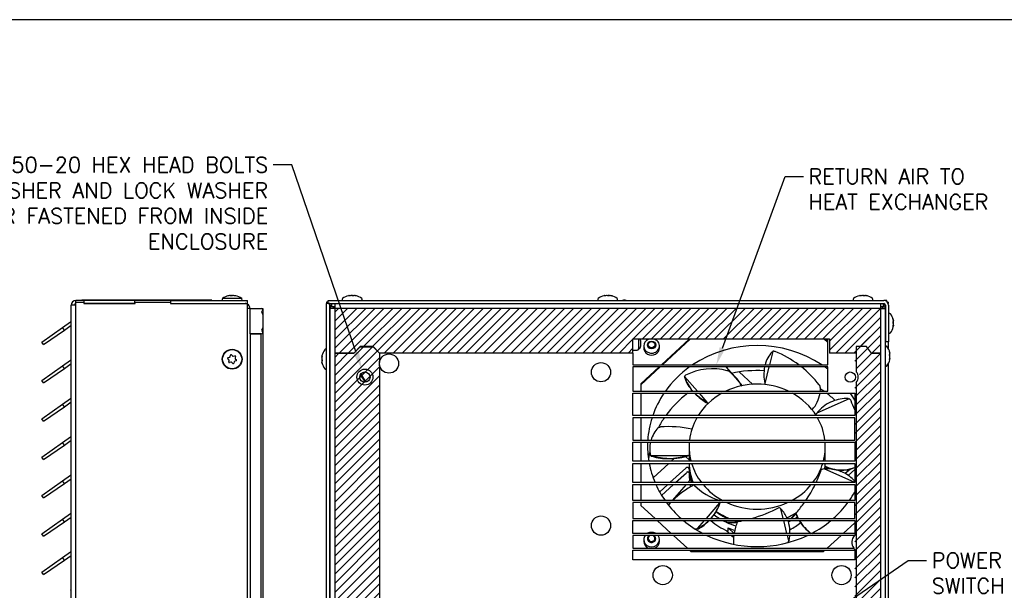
# Model space of a CAD drawing. Extents: x 895.5 to 952.4, y -8.3 to 25.7.
# Tile 4 of 5: x 910.6 to 929.9, y 14.5 to 25.7. Entities that reach past the tile are written whole.
import ezdxf
from ezdxf import colors
from ezdxf.entities.mleader import LeaderData, LeaderLine
from ezdxf.math import Vec2, Vec3

# ---------------------------------------------------------------- set-up
doc = ezdxf.new("R2010")
doc.units = 0
doc.header["$LTSCALE"] = 4
doc.header["$MEASUREMENT"] = 0
doc.layers.get('0').update_dxf_attribs({"linetype": 'CONTINUOUS'})
doc.layers.get('DEFPOINTS').update_dxf_attribs({"linetype": 'CONTINUOUS'})
for name, color, linetype in [('DIMENSIONS', 140, 'CONTINUOUS'), ('Hatch', 140, 'CONTINUOUS'), ('TEXT', 140, 'CONTINUOUS')]:
    doc.layers.add(name, color=color, linetype=linetype)
doc.styles.get("Standard").update_dxf_attribs({"font": 'romans.shx'})
pattern_1 = [(45, (895.43474, -10.74133), (-0.08838817, 0.08838817), [])]

msp = doc.modelspace()

# ---------------------------------------------------------------- hatches: boundary and pattern name
at = {"layer": 'Hatch'}
h = msp.add_hatch(dxfattribs=at)
h.set_pattern_fill('LINE', color=256, scale=0.999998, angle=45, style=0, pattern_type=2)
h.set_pattern_definition(pattern_1)
h.paths.add_polyline_path([(927.456, 20.044), (916.776, 20.044), (916.776, 19.169), (917.151, 19.17), (917.276, 19.295), (917.526, 19.295), (917.651, 19.17), (922.611, 19.169), (922.611, 19.448), (926.46, 19.448), (926.46, 19.169), (926.982, 19.169), (926.982, 19.295), (927.182, 19.295), (927.282, 19.17), (927.456, 19.17)])
h = msp.add_hatch(dxfattribs=at)
h.set_pattern_fill('LINE', color=256, scale=0.999998, angle=45, style=0, pattern_type=2)
h.set_pattern_definition(pattern_1)
edge = h.paths.add_edge_path()
edge.add_arc((927.183, 8.366), 2.65, 84.1016, 94.9286)
edge.add_line((926.956, 11.006), (926.956, 11.51))
edge.add_line((926.956, 11.51), (927.079, 11.672))
edge.add_line((927.079, 11.672), (926.996, 11.871))
edge.add_line((926.996, 11.871), (926.956, 11.876))
edge.add_line((926.956, 11.876), (926.956, 18.51))
edge.add_line((926.956, 18.51), (927.079, 18.672))
edge.add_line((927.079, 18.672), (926.996, 18.871))
edge.add_line((926.996, 18.871), (926.956, 18.876))
edge.add_line((926.956, 18.876), (926.956, 19.544))
edge.add_line((926.956, 19.544), (927.456, 19.544))
edge.add_line((927.456, 19.544), (927.456, 11.002))
edge = h.paths.add_edge_path()
edge.add_arc((927.183, 8.366), 2.65, 265.0714, 275.8984)
edge.add_line((927.456, 5.73), (927.456, 3.792))
edge.add_line((927.456, 3.792), (926.956, 3.792))
edge.add_line((926.956, 3.792), (926.956, 4.51))
edge.add_line((926.956, 4.51), (927.079, 4.672))
edge.add_line((927.079, 4.672), (926.996, 4.871))
edge.add_line((926.996, 4.871), (926.956, 4.876))
edge.add_line((926.956, 4.876), (926.956, 5.725))
edge = h.paths.add_edge_path()
edge.add_arc((927.183, 8.366), 2.35, 264.4404, 276.6546)
edge.add_line((927.456, 6.031), (927.456, 10.7))
edge.add_arc((927.183, 8.366), 2.35, 83.3455, 95.5598)
edge.add_line((926.956, 10.705), (926.956, 6.027))
h = msp.add_hatch(dxfattribs=at)
h.set_pattern_fill('LINE', color=256, scale=0.999998, angle=45, style=0, pattern_type=2)
h.set_pattern_definition(pattern_1)
edge = h.paths.add_edge_path()
edge.add_line((917.656, 4.389), (917.656, 18.932))
edge.add_arc((917.842, 18.955), 0.188, 173.0813, 186.9187, ccw=False)
edge.add_line((917.656, 18.977), (917.656, 19.166))
edge.add_line((917.656, 19.166), (917.531, 19.291))
edge.add_line((917.531, 19.291), (917.281, 19.291))
edge.add_line((917.281, 19.291), (917.156, 19.166))
edge.add_line((917.156, 19.166), (916.781, 19.166))
edge.add_line((916.781, 19.166), (916.781, 3.789))
edge.add_line((916.781, 3.789), (917.656, 3.789))
edge.add_line((917.656, 3.789), (917.656, 3.889))
edge.add_line((917.656, 3.889), (917.531, 4.014))
edge.add_line((917.531, 4.014), (917.531, 4.264))
edge.add_line((917.531, 4.264), (917.656, 4.389))

# ---------------------------------------------------------------- linework, layer by layer
for p, q in [((914.953, 20.235), (914.58, 20.235)), ((914.683, 20.287), (914.683, 20.286)), ((914.705, 20.291), (914.705, 20.293)), ((914.709, 20.292), (914.709, 20.293)), ((914.742, 20.286), (914.742, 20.293)), ((914.757, 20.293), (914.757, 20.288)), ((914.805, 20.291), (914.805, 20.293)), ((914.815, 20.293), (914.815, 20.289)), ((914.825, 20.293), (914.825, 20.287)), ((914.825, 20.293), (914.825, 20.287)), ((914.834, 20.287), (914.834, 20.286)), ((917.058, 20.286), (917.058, 20.293)), ((917.173, 20.293), (917.173, 20.292)), ((922.058, 20.286), (922.058, 20.293)), ((922.173, 20.293), (922.173, 20.292)), ((927.058, 20.286), (927.058, 20.293)), ((927.173, 20.293), (927.173, 20.292)), ((911.617, 3.749), (911.617, 20.106)), ((911.71, 20.106), (911.617, 20.106)), ((911.872, 20.2), (911.71, 20.2)), ((911.71, 20.167), (911.71, 20.2)), ((911.71, 20.106), (911.71, 20.167)), ((911.71, 20.167), (911.867, 20.167)), ((911.71, 3.749), (911.71, 20.106)), ((911.822, 20.2), (911.822, 20.204)), ((914.367, 20.204), (911.822, 20.204)), ((911.867, 20.167), (911.867, 20.136)), ((911.872, 20.137), (911.867, 20.137)), ((911.867, 20.136), (912.867, 20.136)), ((912.862, 20.2), (911.872, 20.2)), ((911.872, 20.137), (911.872, 20.2)), ((912.862, 20.137), (911.872, 20.137)), ((913.567, 20.2), (912.862, 20.2)), ((912.862, 20.137), (912.862, 20.2)), ((912.867, 20.137), (912.862, 20.137)), ((912.867, 20.167), (913.562, 20.167)), ((912.867, 20.136), (912.867, 20.167)), ((913.562, 20.167), (913.562, 20.136)), ((913.567, 20.137), (913.562, 20.137)), ((913.562, 20.136), (915.067, 20.136)), ((913.567, 20.137), (913.567, 20.2)), ((913.567, 20.2), (915.067, 20.2)), ((913.567, 20.137), (915.067, 20.137)), ((914.367, 20.2), (914.367, 20.204)), ((914.367, 20.136), (914.367, 20.137)), ((915.024, 20.136), (915.024, 20.137)), ((915.067, 20.137), (915.067, 20.2)), ((915.067, 20.136), (915.067, 20.137)), ((915.067, 3.749), (915.067, 20.136)), ((915.117, 20.044), (915.067, 20.044)), ((915.117, 19.544), (915.117, 20.044)), ((915.117, 20.044), (915.337, 20.044)), ((915.337, 20.044), (915.367, 20.044)), ((915.367, 20.044), (915.367, 19.926)), ((916.616, 20.167), (916.616, 20.136)), ((916.648, 20.167), (916.616, 20.167)), ((916.616, 3.749), (916.616, 20.136)), ((916.678, 20.136), (916.616, 20.136)), ((916.648, 20.2), (927.523, 20.2)), ((916.648, 20.137), (916.648, 20.2)), ((916.648, 20.137), (927.523, 20.137)), ((916.678, 20.137), (916.678, 20.136)), ((916.678, 3.749), (916.678, 20.136)), ((916.678, 20.106), (916.709, 20.106)), ((916.683, 20.074), (916.683, 20.044)), ((916.745, 20.074), (916.683, 20.074)), ((916.683, 3.793), (916.683, 20.044)), ((916.776, 20.044), (916.683, 20.044)), ((916.709, 20.137), (916.709, 20.106)), ((916.718, 20.075), (916.718, 20.137)), ((916.776, 20.075), (916.718, 20.075)), ((916.745, 20.074), (916.745, 20.044)), ((916.776, 20.137), (916.776, 20.044)), ((916.776, 20.044), (916.776, 19.169)), ((927.456, 20.044), (916.776, 20.044)), ((927.456, 20.137), (927.456, 20.044)), ((927.514, 20.075), (927.456, 20.075)), ((927.487, 20.074), (927.456, 20.074)), ((927.456, 20.044), (927.549, 20.044)), ((927.456, 20.044), (927.456, 19.169)), ((927.487, 20.074), (927.487, 20.075)), ((927.487, 20.074), (927.487, 20.044)), ((927.487, 20.074), (927.549, 20.074)), ((927.514, 20.075), (927.514, 20.137)), ((927.514, 20.114), (927.549, 20.114)), ((927.584, 20.2), (927.523, 20.2)), ((927.523, 20.114), (927.523, 20.137)), ((927.549, 20.074), (927.549, 20.114)), ((927.549, 20.106), (927.554, 20.106)), ((927.549, 20.074), (927.549, 20.044)), ((927.549, 20.044), (927.549, 10.99)), ((927.554, 20.106), (927.554, 19.387)), ((927.584, 20.177), (927.584, 20.2)), ((927.593, 20.167), (927.616, 20.167)), ((927.611, 20.136), (927.616, 20.136)), ((927.616, 20.136), (927.616, 20.167)), ((927.616, 20.106), (927.616, 19.387)), ((915.367, 19.926), (915.367, 19.663)), ((911.042, 19.385), (911.447, 19.669)), ((911.447, 19.669), (911.604, 19.778)), ((911.483, 19.618), (911.447, 19.669)), ((911.483, 19.618), (911.617, 19.712)), ((915.367, 19.663), (915.367, 19.169)), ((927.554, 19.844), (927.549, 19.844)), ((927.554, 19.819), (927.549, 19.819)), ((927.554, 19.68), (927.549, 19.68)), ((927.709, 19.692), (927.703, 19.692)), ((927.708, 19.807), (927.709, 19.807)), ((911.078, 19.334), (911.483, 19.618)), ((915.337, 19.544), (915.117, 19.544)), ((915.117, 19.544), (915.337, 19.544)), ((915.117, 19.544), (915.117, 3.792)), ((915.337, 3.792), (915.337, 19.544)), ((927.549, 19.654), (927.554, 19.654)), ((911.078, 19.334), (911.042, 19.385)), ((917.276, 19.295), (917.151, 19.17)), ((917.151, 19.169), (917.276, 19.294)), ((917.526, 19.295), (917.276, 19.295)), ((917.276, 19.294), (917.526, 19.294)), ((917.651, 19.17), (917.526, 19.295)), ((917.526, 19.294), (917.651, 19.169)), ((922.611, 19.169), (922.611, 19.448)), ((922.611, 19.448), (926.46, 19.448)), ((926.424, 19.438), (922.611, 19.438)), ((922.724, 19.254), (922.724, 19.438)), ((922.822, 19.309), (922.822, 19.273)), ((923.132, 19.273), (923.132, 19.309)), ((923.713, 19.438), (923.168, 18.938)), ((923.735, 19.438), (923.189, 18.938)), ((926.424, 19.374), (926.354, 19.438)), ((926.424, 19.394), (926.375, 19.438)), ((926.424, 18.938), (926.424, 19.438)), ((926.46, 19.448), (926.46, 19.169)), ((927.182, 19.295), (926.982, 19.295)), ((926.982, 19.295), (926.982, 19.169)), ((926.982, 19.295), (926.982, 18.804)), ((927.182, 19.295), (926.982, 19.295)), ((927.282, 19.169), (927.182, 19.295)), ((927.282, 19.17), (927.182, 19.295)), ((927.554, 19.296), (927.554, 19.387)), ((927.616, 19.387), (927.554, 19.387)), ((927.616, 19.246), (927.616, 19.387)), ((914.686, 19.079), (914.717, 19.087)), ((914.727, 19.098), (914.735, 19.129)), ((914.752, 19.134), (914.775, 19.112)), ((914.789, 19.108), (914.82, 19.117)), ((914.832, 19.105), (914.824, 19.074)), ((915.367, 19.17), (915.367, 3.793)), ((916.522, 19.107), (916.528, 19.107)), ((916.683, 19.144), (916.678, 19.144)), ((916.678, 19.119), (916.683, 19.119)), ((916.776, 19.17), (917.151, 19.17)), ((916.776, 19.17), (916.776, 3.793)), ((917.151, 19.169), (916.776, 19.169)), ((917.651, 19.17), (917.651, 18.986)), ((922.611, 19.169), (917.651, 19.169)), ((922.611, 19.224), (922.694, 19.224)), ((922.611, 19.169), (922.611, 18.938)), ((925.348, 19.203), (925.282, 18.938)), ((925.335, 19.194), (925.348, 19.203)), ((926.982, 19.169), (926.46, 19.169)), ((927.282, 19.17), (927.456, 19.17)), ((927.456, 19.169), (927.282, 19.169)), ((927.456, 19.17), (927.456, 11.002)), ((927.641, 19.167), (927.642, 19.167)), ((911.042, 18.635), (911.447, 18.919)), ((911.447, 18.919), (911.604, 19.028)), ((911.483, 18.868), (911.447, 18.919)), ((911.483, 18.868), (911.617, 18.962)), ((914.705, 19.04), (914.682, 19.062)), ((914.701, 18.994), (914.709, 19.025)), ((914.744, 18.991), (914.714, 18.982)), ((914.782, 18.965), (914.759, 18.987)), ((914.806, 19.001), (914.798, 18.97)), ((914.847, 19.02), (914.817, 19.012)), ((914.828, 19.059), (914.851, 19.037)), ((916.523, 18.992), (916.522, 18.992)), ((916.678, 18.98), (916.683, 18.98)), ((916.678, 18.954), (916.683, 18.954)), ((917.651, 18.941), (917.651, 4.393)), ((922.611, 18.938), (926.424, 18.938)), ((922.611, 18.898), (922.611, 18.423)), ((926.424, 18.898), (922.611, 18.898)), ((923.146, 18.898), (922.764, 18.548)), ((923.124, 18.898), (922.764, 18.568)), ((924.623, 18.682), (924.435, 18.898)), ((925.272, 18.898), (925.192, 18.576)), ((926.424, 18.423), (926.424, 18.898)), ((927.554, 10.99), (927.554, 18.921)), ((927.616, 10.98), (927.616, 18.971)), ((927.642, 19.051), (927.636, 19.051)), ((911.078, 18.584), (911.483, 18.868)), ((917.275, 18.742), (917.368, 18.6)), ((917.285, 18.759), (917.387, 18.602)), ((923.623, 18.71), (923.873, 18.423)), ((923.625, 18.696), (923.623, 18.71)), ((923.623, 18.708), (923.623, 18.697)), ((924.694, 18.801), (924.96, 18.557)), ((925.173, 18.749), (925.173, 18.74)), ((911.078, 18.584), (911.042, 18.635)), ((922.764, 18.568), (922.764, 18.423)), ((924.754, 18.531), (924.623, 18.682)), ((926.982, 18.595), (926.982, 11.804)), ((922.611, 18.423), (926.424, 18.423)), ((922.611, 17.945), (922.611, 18.383)), ((922.611, 18.383), (926.955, 18.383)), ((922.764, 18.383), (922.764, 17.945)), ((923.752, 18.459), (923.784, 18.423)), ((923.908, 18.383), (924.061, 18.207)), ((926.955, 18.383), (926.955, 17.945)), ((911.042, 17.885), (911.447, 18.169)), ((911.078, 17.834), (911.483, 18.118)), ((911.447, 18.169), (911.604, 18.278)), ((911.483, 18.118), (911.447, 18.169)), ((911.483, 18.118), (911.617, 18.212)), ((926.844, 18.275), (926.212, 17.996)), ((926.517, 18.223), (926.478, 18.206)), ((926.826, 18.279), (926.844, 18.275)), ((926.955, 17.945), (922.611, 17.945)), ((911.078, 17.834), (911.042, 17.885)), ((926.955, 17.905), (922.611, 17.905)), ((922.611, 17.905), (922.611, 17.467)), ((922.764, 17.905), (922.764, 17.467)), ((926.955, 17.467), (926.955, 17.905)), ((911.042, 17.135), (911.447, 17.419)), ((911.078, 17.084), (911.483, 17.368)), ((911.447, 17.419), (911.604, 17.528)), ((911.483, 17.368), (911.447, 17.419)), ((911.483, 17.368), (911.617, 17.462)), ((922.611, 17.467), (926.955, 17.467)), ((922.611, 17.052), (922.611, 17.427)), ((922.611, 17.427), (926.955, 17.427)), ((922.764, 17.427), (922.764, 17.052)), ((926.955, 17.427), (926.955, 17.052)), ((922.968, 17.166), (923.67, 17.166)), ((922.984, 17.16), (922.968, 17.166)), ((923.719, 17.18), (923.711, 17.177)), ((923.712, 17.338), (923.712, 17.274)), ((923.712, 17.17), (923.712, 17.052)), ((923.719, 17.172), (923.719, 17.18)), ((926.377, 17.052), (926.377, 17.338)), ((911.078, 17.084), (911.042, 17.135)), ((926.955, 17.052), (922.611, 17.052)), ((922.611, 16.637), (922.611, 17.012)), ((922.611, 17.012), (926.955, 17.012)), ((922.764, 17.012), (922.764, 16.637)), ((923.007, 16.731), (923.314, 17.012)), ((923.358, 17.052), (923.419, 17.108)), ((923.712, 17.081), (923.641, 17.146)), ((926.955, 17.012), (926.955, 16.637)), ((911.447, 16.669), (911.604, 16.778)), ((923.645, 16.919), (923.336, 16.637)), ((923.448, 16.637), (923.658, 16.829)), ((923.712, 16.949), (923.712, 16.792)), ((926.298, 16.892), (926.307, 16.894)), ((926.955, 16.637), (926.353, 16.902)), ((926.374, 16.943), (926.374, 16.957)), ((926.725, 16.832), (926.687, 16.849)), ((926.868, 16.901), (926.768, 16.81)), ((926.825, 16.775), (926.955, 16.894)), ((911.042, 16.385), (911.447, 16.669)), ((911.078, 16.334), (911.483, 16.618)), ((911.483, 16.618), (911.447, 16.669)), ((911.483, 16.618), (911.617, 16.712)), ((926.955, 16.637), (922.611, 16.637)), ((922.611, 16.285), (922.611, 16.597)), ((922.611, 16.597), (926.955, 16.597)), ((922.764, 16.597), (922.764, 16.285)), ((923.293, 16.597), (923.135, 16.452)), ((923.174, 16.385), (923.404, 16.597)), ((923.652, 16.597), (923.38, 16.285)), ((923.739, 16.698), (923.687, 16.637)), ((923.761, 16.722), (923.74, 16.698)), ((926.955, 16.597), (926.955, 16.285)), ((911.078, 16.334), (911.042, 16.385)), ((926.955, 16.285), (922.611, 16.285)), ((922.611, 16.245), (922.611, 15.932)), ((926.955, 16.245), (922.611, 16.245)), ((922.764, 16.245), (922.764, 16.189)), ((922.764, 16.189), (923.044, 15.932)), ((923.345, 16.245), (923.305, 16.198)), ((924.049, 15.932), (924.314, 16.237)), ((926.955, 15.932), (926.955, 16.245)), ((911.447, 15.919), (911.604, 16.028)), ((925.473, 16.149), (925.479, 16.145)), ((925.555, 15.932), (925.508, 16.12)), ((925.801, 16.022), (925.801, 16.036)), ((911.042, 15.635), (911.447, 15.919)), ((911.078, 15.584), (911.483, 15.868)), ((911.483, 15.868), (911.447, 15.919)), ((911.483, 15.868), (911.617, 15.962)), ((922.611, 15.932), (926.955, 15.932)), ((922.611, 15.642), (922.611, 15.892)), ((922.611, 15.892), (926.955, 15.892)), ((923.087, 15.892), (923.36, 15.642)), ((923.877, 15.735), (924.014, 15.892)), ((924.138, 15.932), (924.181, 15.982)), ((924.427, 15.932), (924.422, 15.952)), ((924.445, 15.858), (924.437, 15.892)), ((925.627, 15.642), (925.565, 15.892)), ((925.665, 15.827), (925.662, 15.839)), ((926.728, 15.642), (926.955, 15.85)), ((926.955, 15.892), (926.955, 15.642)), ((911.078, 15.584), (911.042, 15.635)), ((926.955, 15.642), (922.611, 15.642)), ((923.894, 15.743), (923.877, 15.735)), ((924.438, 15.699), (924.499, 15.642)), ((924.477, 15.687), (924.477, 15.75)), ((924.594, 15.642), (924.477, 15.75)), ((925.684, 15.651), (925.684, 15.66)), ((926.945, 15.602), (922.611, 15.602)), ((922.611, 15.602), (922.611, 15.352)), ((922.822, 15.52), (922.822, 15.484)), ((923.132, 15.484), (923.132, 15.52)), ((923.404, 15.602), (923.677, 15.352)), ((924.543, 15.602), (924.582, 15.567)), ((924.578, 15.439), (924.578, 15.434)), ((925.664, 15.493), (925.637, 15.602)), ((925.671, 15.511), (925.664, 15.493)), ((926.412, 15.352), (926.685, 15.602)), ((911.447, 15.169), (911.604, 15.278)), ((922.611, 15.352), (926.933, 15.352)), ((922.611, 15.124), (922.611, 15.312)), ((922.611, 15.312), (926.955, 15.312)), ((923.72, 15.312), (923.746, 15.289)), ((923.746, 15.289), (926.342, 15.289)), ((926.342, 15.289), (926.368, 15.312)), ((926.955, 15.312), (926.955, 15.124)), ((911.042, 14.885), (911.447, 15.169)), ((911.078, 14.834), (911.483, 15.118)), ((911.483, 15.118), (911.447, 15.169)), ((911.483, 15.118), (911.617, 15.212)), ((926.955, 15.124), (922.611, 15.124)), ((911.078, 14.834), (911.042, 14.885))]:
    msp.add_line(p, q)
for centre, radius in [((914.767, 19.049), 0.194), ((914.767, 19.049), 0.187), ((917.837, 18.964), 0.188), ((921.986, 18.794), 0.188), ((917.366, 18.699), 0.156), ((917.366, 18.699), 0.1), ((926.866, 18.699), 0.1), ((921.986, 15.794), 0.188), ((923.195, 14.825), 0.188), ((926.695, 14.825), 0.188)]:
    msp.add_circle(centre, radius)
for centre, radius, start, end in [((914.592, 20.22), 0.02, 127.9936, 270), ((914.767, 19.996), 0.303, 103.2632, 127.9936), ((914.75, 20.242), 0.0511, 81.8925, 98.1075), ((914.784, 20.242), 0.0511, 81.8925, 98.1075), ((914.767, 19.996), 0.303, 52.0064, 76.7368), ((914.941, 20.22), 0.02, 270, 52.0064), ((916.941, 20.22), 0.02, 127.9936, 270), ((917.116, 19.996), 0.303, 103.7285, 127.9936), ((917.1, 20.241), 0.0521, 81.9745, 98.0255), ((917.131, 20.241), 0.0521, 81.9745, 98.0255), ((917.116, 19.996), 0.303, 52.0064, 76.2715), ((917.29, 20.22), 0.02, 270, 52.0064), ((921.941, 20.22), 0.02, 127.9936, 270), ((922.116, 19.996), 0.303, 103.7285, 127.9936), ((922.1, 20.241), 0.0521, 81.9745, 98.0255), ((922.131, 20.241), 0.0521, 81.9745, 98.0255), ((922.116, 19.996), 0.303, 52.0064, 76.2715), ((922.29, 20.22), 0.02, 270, 52.0064), ((926.941, 20.22), 0.02, 127.9936, 270), ((927.116, 19.996), 0.303, 103.7285, 127.9936), ((927.1, 20.241), 0.0521, 81.9745, 98.0255), ((927.131, 20.241), 0.0521, 81.9745, 98.0255), ((927.116, 19.996), 0.303, 52.0064, 76.2715), ((927.29, 20.22), 0.02, 270, 52.0064), ((911.71, 20.106), 0.093, 90, 180), ((911.71, 20.106), 0.031, 90, 180), ((915.024, 20.044), 0.093, 81.5905, 90), ((915.024, 20.044), 0.093, 0, 62.4572), ((915.337, 20.014), 0.03, 0, 90), ((916.813, 20.007), 0.0685, 123.2008, 146.7992), ((922.443, 20.06), 0.144, 74.9921, 105.0079), ((927.523, 20.106), 0.093, 0, 90), ((927.523, 20.106), 0.031, 0, 90), ((915.367, 19.972), 0.0247, 120, 236.7374), ((915.337, 19.926), 0.03, 0, 56.7374), ((915.342, 20.014), 0.0247, 300, 0), ((927.636, 19.924), 0.02, 37.9936, 180), ((927.412, 19.749), 0.303, 13.2632, 37.9936), ((911.586, 19.803), 0.031, 305, 0), ((915.337, 19.663), 0.03, 303.2626, 0), ((927.412, 19.749), 0.303, 322.0064, 346.7368), ((927.658, 19.767), 0.0511, 351.8925, 8.1075), ((927.658, 19.732), 0.0511, 351.8925, 8.1075), ((915.337, 19.574), 0.03, 270, 0), ((915.367, 19.617), 0.0247, 123.2626, 240), ((915.342, 19.574), 0.0247, 0, 60), ((927.636, 19.575), 0.02, 180, 322.0064), ((922.739, 19.274), 0.015, 180, 341.8627), ((922.468, 19.363), 0.3, 341.8627, 359.2897), ((922.468, 19.356), 0.3, 0.7103, 15.8734), ((927.569, 19.283), 0.02, 37.9936, 180), ((927.345, 19.109), 0.303, 13.2632, 37.9936), ((914.713, 19.102), 0.015, 285.9693, 345.9693), ((914.745, 19.126), 0.01, 45.9693, 165.9693), ((914.785, 19.122), 0.015, 225.9693, 285.9693), ((914.822, 19.107), 0.01, 345.9693, 105.9693), ((916.819, 19.049), 0.303, 142.0064, 166.7368), ((916.596, 19.224), 0.02, 0, 142.0064), ((922.694, 19.254), 0.03, 270, 0), ((925.79, 18.786), 0.611, 138.1403, 165.5816), ((925.363, 19.118), 0.0871, 69.1988, 83.9956), ((924.62, 17.279), 2.07, 53.2023, 68.0551), ((927.591, 19.126), 0.0511, 351.8925, 8.1075), ((927.591, 19.092), 0.0511, 351.8925, 8.1075), ((911.586, 19.053), 0.031, 305, 0), ((914.689, 19.069), 0.01, 105.9693, 225.9693), ((914.711, 18.992), 0.01, 165.9693, 285.9693), ((914.695, 19.029), 0.015, 345.9693, 45.9693), ((914.749, 18.977), 0.015, 45.9693, 105.9693), ((914.789, 18.973), 0.01, 225.9693, 345.9693), ((914.821, 18.997), 0.015, 105.9693, 165.9693), ((914.839, 19.07), 0.015, 165.9693, 225.9693), ((914.844, 19.03), 0.01, 285.9693, 45.9693), ((916.573, 19.067), 0.0511, 171.8925, 188.1075), ((916.573, 19.032), 0.0511, 171.8925, 188.1075), ((916.819, 19.049), 0.303, 193.2632, 217.9936), ((925.937, 18.744), 0.763, 168.3445, 192.6804), ((924.62, 17.279), 2.07, 37.8104, 51.4691), ((927.569, 18.935), 0.02, 180, 322.0064), ((927.345, 19.109), 0.303, 322.0064, 346.7368), ((916.596, 18.875), 0.02, 217.9936, 0), ((923.657, 18.697), 0.0342, 179.2078, 200.8336), ((924.411, 18.972), 0.833, 199.3721, 220.6211), ((923.663, 18.695), 0.0446, 116.8365, 138.6253), ((924.169, 17.701), 1.16, 75.5377, 116.947), ((924.43, 18.704), 0.124, 46.8841, 77.0404), ((923.957, 18.095), 0.895, 28.6803, 51.3917), ((926.866, 18.699), 0.156, 318.0338, 41.9662), ((924.272, 18.9), 0.682, 198.4548, 223.6654), ((926.181, 18.482), 0.1, 0.0305, 41.6263), ((924.535, 19.053), 0.98, 219.494, 220.016), ((924.628, 19.217), 1.158, 222.8108, 223.274), ((924.535, 19.053), 0.98, 223.1308, 242.6602), ((924.628, 19.217), 1.158, 226.0489, 240.64), ((925.668, 18.474), 0.612, 317.4822, 351.378), ((925.692, 18.473), 0.588, 355.0907, 0.8958), ((911.586, 18.303), 0.031, 305, 0), ((926.764, 17.572), 0.696, 114.2722, 142.4864), ((926.787, 17.606), 0.674, 86.7017, 113.6431), ((926.799, 18.195), 0.0914, 25.6103, 41.4025), ((924.15, 17.013), 2.991, 20.4902, 24.0966), ((923.316, 15.759), 1.971, 76.7737, 94.8838), ((911.586, 17.553), 0.031, 305, 0), ((923.556, 17.291), 0.616, 137.3959, 163.2832), ((923.556, 17.291), 0.616, 167.1513, 189.3397), ((923.603, 17.269), 0.661, 185.0109, 187.407), ((922.974, 17.193), 0.0267, 184.3461, 216.5636), ((923.354, 18.447), 1.339, 253.9582, 268.3714), ((923.366, 18.087), 0.98, 267.0473, 291.0721), ((923.279, 18.435), 1.328, 271.5836, 287.1092), ((923.999, 17.248), 0.288, 174.9065, 193.7429), ((923.263, 18.055), 0.948, 252.8757, 273.194), ((924.495, 17.102), 1.883, 356.3847, 357.2535), ((911.586, 16.803), 0.031, 305, 0), ((923.739, 16.741), 0.12, 119.9679, 132.5571), ((923.957, 17.678), 2.469, 335.0346, 341.4363), ((926.415, 16.229), 0.676, 66.362, 95.2951), ((924.379, 17.044), 1.997, 355.9632, 357.0836), ((926.692, 17.595), 0.713, 243.5025, 291.6054), ((926.681, 17.612), 0.736, 245.3364, 291.8212), ((926.442, 16.202), 0.691, 41.8768, 65.7774), ((924.579, 15.083), 1.692, 117.1514, 134.7394), ((924.172, 16.885), 0.47, 203.3036, 211.7889), ((924.137, 16.833), 0.419, 199.0543, 207.9021), ((924.137, 16.833), 0.419, 214.2032, 216.3013), ((924.172, 16.885), 0.47, 217.7513, 219.0162), ((924.694, 17.484), 1.261, 225.8063, 251.9907), ((923.957, 17.678), 2.469, 325.6368, 334.004), ((924.579, 15.083), 1.692, 136.6533, 138.7404), ((923.663, 16.421), 0.679, 316.3409, 344.9557), ((923.536, 16.486), 0.817, 319.2246, 342.2885), ((923.957, 17.678), 2.469, 318.8879, 324.4912), ((911.586, 16.053), 0.031, 305, 0), ((924.176, 18.619), 2.79, 285.6926, 297.716), ((925.072, 15.699), 0.606, 22.6952, 43.9958), ((924.037, 17.632), 2.379, 314.3769, 317.8528), ((924.714, 17.008), 1.468, 312.8344, 317.8056), ((926.578, 16.318), 0.826, 199.9609, 208.0699), ((926.581, 16.323), 0.836, 201.1129, 208.0104), ((923.312, 16.731), 1.148, 300.4828, 313.021), ((923.427, 16.546), 0.939, 299.8242, 315.8795), ((923.312, 16.731), 1.148, 315.8738, 317.2465), ((924.955, 16.837), 1.25, 229.1421, 246.9147), ((923.427, 16.546), 0.939, 319.1944, 320.7905), ((924.517, 17.254), 1.306, 265.8288, 267.6654), ((924.452, 17.427), 1.568, 269.7606, 277.5941), ((924.549, 16.727), 0.876, 263.3491, 276.7767), ((925.599, 15.474), 1.021, 157.0503, 170.4136), ((924.176, 18.619), 2.79, 280.3778, 282.237), ((925.072, 15.699), 0.606, 13.3941, 18.6496), ((924.037, 17.632), 2.379, 312.6623, 312.9578), ((924.714, 17.008), 1.468, 309.6733, 310.5436), ((924.933, 15.656), 0.752, 359.0014, 13.1691), ((925.058, 16.921), 1.359, 297.3459, 308.1545), ((926.581, 16.323), 0.836, 211.1834, 234.4374), ((926.578, 16.318), 0.826, 211.2431, 234.8664), ((923.853, 15.798), 0.0781, 260.8759, 301.7368), ((927.111, 15.469), 0.213, 127.5181, 141.1341), ((925.599, 15.474), 1.021, 172.7595, 182.5097), ((924.933, 15.656), 0.752, 348.9192, 355.9451), ((927.111, 15.469), 0.213, 141.1341, 213.1044), ((911.586, 15.303), 0.031, 305, 0), ((927.111, 15.469), 0.213, 213.1044, 232.4819), ((911.586, 14.553), 0.031, 305, 0)]:
    msp.add_arc(centre, radius, start, end)
for centre, major_axis, ratio, start_param, end_param in [((914.731, 19.996), (0, 0.299), 0.695043, 0.125854, 0.233859), ((914.755, 19.996), (0, 0.299), 0.970166, 0.125854, 0.233859), ((914.719, 19.996), (0, 0.299), 0.275123, -0.233859, -0.125854), ((914.779, 19.996), (0, 0.299), 0.970166, 0.125854, 0.162387), ((914.803, 19.996), (0, 0.299), 0.695043, 0.125854, 0.233859), ((914.731, 19.996), (0, 0.299), 0.695043, -0.173871, -0.125854), ((914.755, 19.996), (0, 0.299), 0.970166, 6.049326, 6.157331), ((914.815, 19.996), (0, 0.299), 0.275123, 0.125854, 0.162387), ((914.779, 19.996), (0, 0.299), 0.970166, 6.124989, 6.157331), ((914.815, 19.996), (0, 0.299), 0.275123, -0.233859, -0.125854), ((914.803, 19.996), (0, 0.299), 0.695043, -0.162387, -0.125854), ((917.081, 19.996), (0, 0.299), 0.718968, 0.125854, 0.173871), ((917.067, 19.996), (0, 0.299), 0.242441, 0.125854, 0.233859), ((917.102, 19.996), (0, 0.299), 0.961409, 0.125854, 0.151581), ((917.129, 19.996), (0, 0.299), 0.961409, 0.125854, 0.233859), ((917.067, 19.996), (0, 0.299), 0.242441, -0.173871, -0.125854), ((917.081, 19.996), (0, 0.299), 0.718968, 6.049326, 6.157331), ((917.15, 19.996), (0, 0.299), 0.718968, 0.125854, 0.162387), ((917.102, 19.996), (0, 0.299), 0.961409, 6.109315, 6.157331), ((917.164, 19.996), (0, 0.299), 0.242441, 0.125854, 0.233859), ((917.129, 19.996), (0, 0.299), 0.961409, 6.049326, 6.157331), ((917.15, 19.996), (0, 0.299), 0.718968, 6.049326, 6.157331), ((922.081, 19.996), (0, 0.299), 0.718968, 0.125854, 0.173871), ((922.067, 19.996), (0, 0.299), 0.242441, 0.125854, 0.233859), ((922.102, 19.996), (0, 0.299), 0.961409, 0.125854, 0.151581), ((922.129, 19.996), (0, 0.299), 0.961409, 0.125854, 0.233859), ((922.067, 19.996), (0, 0.299), 0.242441, -0.173871, -0.125854), ((922.081, 19.996), (0, 0.299), 0.718968, 6.049326, 6.157331), ((922.15, 19.996), (0, 0.299), 0.718968, 0.125854, 0.162387), ((922.102, 19.996), (0, 0.299), 0.961409, 6.120685, 6.157331), ((922.164, 19.996), (0, 0.299), 0.242441, 0.125854, 0.233859), ((922.129, 19.996), (0, 0.299), 0.961409, 6.049326, 6.157331), ((922.15, 19.996), (0, 0.299), 0.718968, 6.049326, 6.157331), ((927.081, 19.996), (0, 0.299), 0.718968, 0.125854, 0.173871), ((927.067, 19.996), (0, 0.299), 0.242441, 0.125854, 0.233859), ((927.102, 19.996), (0, 0.299), 0.961409, 0.125854, 0.148925), ((927.129, 19.996), (0, 0.299), 0.961409, 0.125854, 0.233859), ((927.067, 19.996), (0, 0.299), 0.242441, -0.173871, -0.125854), ((927.081, 19.996), (0, 0.299), 0.718968, 6.049326, 6.157331), ((927.15, 19.996), (0, 0.299), 0.718968, 0.125854, 0.162387), ((927.102, 19.996), (0, 0.299), 0.961409, 6.109315, 6.157331), ((927.164, 19.996), (0, 0.299), 0.242441, 0.125854, 0.233859), ((927.129, 19.996), (0, 0.299), 0.961409, 6.049326, 6.157331), ((927.15, 19.996), (0, 0.299), 0.718968, 6.049326, 6.157331), ((927.412, 19.785), (0.299, 0), 0.695043, 0.125854, 0.233859), ((927.412, 19.762), (0.299, 0), 0.970166, 0.125854, 0.233859), ((927.412, 19.798), (0.299, 0), 0.275123, -0.233859, -0.125854), ((927.412, 19.714), (0.299, 0), 0.695043, 0.125854, 0.233859), ((927.412, 19.762), (0.299, 0), 0.970166, 6.049326, 6.157331), ((927.412, 19.701), (0.299, 0), 0.275123, -0.233859, -0.125854), ((927.412, 19.737), (0.299, 0), 0.970166, 0.125854, 0.162387), ((927.412, 19.785), (0.299, 0), 0.695043, -0.173871, -0.125854), ((927.412, 19.701), (0.299, 0), 0.275123, 0.125854, 0.162387), ((927.412, 19.714), (0.299, 0), 0.695043, -0.162387, -0.125854), ((927.412, 19.737), (0.299, 0), 0.970166, 6.124989, 6.157331), ((922.977, 19.309), (-0.155, 0), 0.916596, 5.146724, 6.283185), ((922.977, 19.309), (-0.155, 0), 0.916596, 0, 4.278054), ((922.977, 19.273), (-0.155, 0), 0.916596, 0, 3.141593), ((925.044, 17.349), (2.146, 0), 0.916596, 0.940521, 2.201071), ((916.819, 19.085), (-0.299, 0), 0.695043, -0.162387, -0.125854), ((916.819, 19.098), (-0.299, 0), 0.275123, -0.233859, -0.125854), ((916.819, 19.062), (-0.299, 0), 0.970166, 6.124989, 6.157331), ((916.819, 19.037), (-0.299, 0), 0.970166, 6.049326, 6.157331), ((916.819, 19.098), (-0.299, 0), 0.275123, 0.125854, 0.162387), ((925.384, 19.141), (-0.046, 0.0563), 0.683209, 5.60716, 6.039757), ((927.345, 19.145), (0.299, 0), 0.695043, 0.125854, 0.233859), ((927.345, 19.121), (0.299, 0), 0.970166, 0.125854, 0.233859), ((927.345, 19.157), (0.299, 0), 0.275123, -0.233859, -0.125854), ((927.345, 19.073), (0.299, 0), 0.695043, 0.125854, 0.233859), ((927.345, 19.121), (0.299, 0), 0.970166, 6.049326, 6.157331), ((927.345, 19.097), (0.299, 0), 0.970166, 0.125854, 0.162387), ((927.345, 19.145), (0.299, 0), 0.695043, -0.173871, -0.125854), ((916.819, 19.085), (-0.299, 0), 0.695043, 0.125854, 0.233859), ((916.819, 19.014), (-0.299, 0), 0.695043, -0.173871, -0.125854), ((916.819, 19.062), (-0.299, 0), 0.970166, 0.125854, 0.162387), ((916.819, 19.001), (-0.299, 0), 0.275123, -0.233859, -0.125854), ((916.819, 19.037), (-0.299, 0), 0.970166, 0.125854, 0.233859), ((916.819, 19.014), (-0.299, 0), 0.695043, 0.125854, 0.233859), ((925.044, 17.349), (2.146, 0), 0.916596, 2.234807, 2.564002), ((925.044, 17.349), (2.146, 0), 0.916596, 0.872663, 0.906786), ((927.345, 19.061), (0.299, 0), 0.275123, -0.233859, -0.125854), ((927.345, 19.061), (0.299, 0), 0.275123, 0.125854, 0.162387), ((927.345, 19.073), (0.299, 0), 0.695043, -0.162387, -0.125854), ((927.345, 19.097), (0.299, 0), 0.970166, 6.124989, 6.157331), ((923.683, 18.69), (0.0576, -0.0291), 0.580731, 2.951957, 3.384554), ((925.044, 16.86), (-2.146, 0), 0.916596, 4.650429, 4.947824), ((925.044, 17.338), (-1.333, 0), 0.916596, 4.234238, 5.19054), ((926.013, 18.437), (-0.644, 0.788), 0.683209, 0.906999, 0.934533), ((925.044, 17.349), (2.146, 0), 0.916596, 2.588092, 2.833794), ((925.044, 16.86), (-2.146, 0), 0.916596, -0.885418, -0.584129), ((925.044, 16.86), (-2.146, 0), 0.916596, -7.216957, -7.201399), ((925.044, 17.338), (-1.333, 0), 0.916596, 5.257448, 5.763645), ((925.044, 17.338), (-1.333, 0), 0.916596, 3.661133, 4.16733), ((925.044, 16.86), (-2.146, 0), 0.916596, 4.059807, 4.098242), ((925.044, 16.86), (-2.146, 0), 0.916596, 3.922135, 4.027011), ((925.044, 17.349), (2.146, 0), 0.916596, 0.472871, 0.553501), ((924.435, 18.596), (-0.806, 0.407), 0.580731, 1.393388, 1.430547), ((926.829, 18.204), (-0.0188, 0.0757), 0.753089, 5.265617, 5.698214), ((926.861, 17.208), (-0.263, 1.059), 0.753089, 0.565456, 0.609215), ((925.044, 17.349), (2.146, 0), 0.916596, 2.855065, 3.08164), ((925.044, 16.86), (-2.146, 0), 0.916596, -0.559939, -0.449538), ((925.044, 17.338), (-1.333, 0), 0.916596, 5.800983, 6.177875), ((925.044, 17.338), (-1.333, 0), 0.916596, 3.246903, 3.623795), ((925.044, 17.349), (2.146, 0), 0.916596, 3.102004, 3.293269), ((925.044, 17.338), (-1.333, 0), 0.916596, 6.210757, 6.283185), ((925.044, 17.338), (-1.333, 0), 0.916596, 2.904715, 3.214021), ((925.044, 16.86), (-2.146, 0), 0.916596, -0.199077, -0.124578), ((923.008, 17.19), (-0.06, 0), 0.522666, 0.422897, 0.855494), ((923.316, 17.564), (0.84, 0), 0.522666, -1.135671, -1.080515), ((925.044, 17.338), (-1.333, 0), 0.916596, 0, 0.236877), ((925.044, 17.349), (2.146, 0), 0.916596, 3.313878, 3.512121), ((925.044, 16.949), (1.333, 0), 0.916596, 3.100662, 3.348316), ((925.044, 17.049), (1.333, 0), 0.916596, 3.172137, 3.485931), ((925.044, 17.338), (-1.333, 0), 0.916596, 0.270713, 0.611935), ((925.044, 17.338), (-1.333, 0), 0.916596, 2.529658, 2.87088), ((925.044, 17.049), (1.332, 0), 0.916596, 6.163738, 6.22923), ((923.673, 16.894), (-0.0394, 0), 0.916596, 3.251932, 5.497787), ((925.044, 16.792), (1.332, 0), 0.916596, 3.141593, 3.238889), ((926.342, 15.833), (0.263, 1.059), 0.753089, 0.304794, 0.359951), ((925.044, 17.349), (2.146, 0), 0.916596, 3.534035, 3.713322), ((925.044, 16.792), (1.332, 0), 0.916596, 3.301886, 3.34061), ((925.044, 16.949), (-1.333, 0), 0.916596, 0.209067, 0.258609), ((925.044, 16.949), (-1.333, 0), 0.916596, 0.292646, 0.313362), ((925.044, 17.049), (1.333, 0), 0.916596, 3.520951, 3.536437), ((925.044, 17.338), (-1.333, 0), 0.916596, 0.652535, 1.040495), ((925.044, 17.338), (-1.333, 0), 0.916596, 2.101098, 2.489057), ((925.044, 17.349), (2.146, 0), 0.916596, 5.711456, 5.810314), ((925.044, 17.349), (2.146, 0), 0.916596, 3.7377, 3.94571), ((923.498, 16.119), (0.806, 0.407), 0.580731, -0.523138, -0.510869), ((925.044, 17.338), (-1.333, 0), 0.916596, 1.10934, 2.032253), ((925.044, 17.349), (2.146, 0), 0.916596, 5.479068, 5.687078), ((925.044, 16.949), (-1.333, 0), 0.916596, 0.883802, 0.9834), ((925.044, 16.949), (-1.254, 0), 0.916596, 0.874166, 1.051204), ((925.044, 17.049), (-1.333, 0), 0.916596, 0.925747, 1.153589), ((924.845, 15.348), (-0.644, -0.788), 0.683209, 3.104844, 3.16), ((925.044, 17.049), (1.332, 0), 0.916596, 5.161714, 5.331632), ((925.044, 17.349), (2.146, 0), 0.916596, 3.975491, 4.192094), ((925.044, 16.949), (-1.333, 0), 0.916596, 1.045423, 1.104321), ((925.044, 16.949), (-1.332, 0), 0.916596, 1.106665, 1.252934), ((925.044, 17.049), (-1.333, 0), 0.916596, 1.243685, 1.292442), ((925.044, 16.949), (1.332, 0), 0.916596, 5.188903, 5.237762), ((925.044, 16.949), (1.332, 0), 0.916596, 5.299785, 5.344615), ((925.044, 17.349), (2.146, 0), 0.916596, 5.232684, 5.449287), ((922.977, 15.52), (-0.155, 0), 0.916596, 4.183467, 5.241311), ((923.866, 15.771), (-0.0576, -0.0291), 0.580731, 0.643232, 1.468027), ((925.044, 16.855), (-1.332, 0), 0.916596, 1.130893, 1.233891), ((922.977, 15.52), (-0.155, 0), 0.916596, 5.662239, 6.283185), ((922.977, 15.52), (-0.155, 0), 0.916596, 0, 3.762539), ((922.977, 15.484), (-0.155, 0), 0.916596, 0, 1.17995), ((922.977, 15.539), (-0.082, 0), 0.916596, 5.275836, 6.283185), ((922.977, 15.539), (-0.082, 0), 0.916596, 0, 4.148942), ((922.977, 15.545), (-0.0659, 0), 0.916596, 0, 4.380995), ((922.977, 15.545), (-0.0659, 0), 0.916596, 5.043783, 6.283185), ((922.977, 15.484), (-0.155, 0), 0.916596, 1.961643, 3.141593), ((925.044, 17.349), (2.146, 0), 0.916596, 4.234594, 5.190184), ((925.612, 15.501), (0.046, 0.0563), 0.683209, 4.527895, 5.096009)]:
    msp.add_ellipse(centre, major_axis=major_axis, ratio=ratio, start_param=start_param, end_param=end_param)
for centre, major_axis in [((922.977, 19.328), (0.082, 0)), ((922.977, 19.334), (-0.0659, 0))]:
    msp.add_ellipse(centre, major_axis=major_axis, ratio=0.916596)
for points, knots in [([(914.687, 20.287), (914.684, 20.286), (914.681, 20.286), (914.679, 20.286), (914.68, 20.286), (914.683, 20.287)], [0, 0, 0, 0, 0.5, 0.5, 1, 1, 1, 1]), ([(914.705, 20.293), (914.707, 20.293), (914.708, 20.293), (914.709, 20.293), (914.709, 20.293), (914.709, 20.293)], [0, 0, 0, 0, 0.5, 0.5, 0.7339959, 0.7339959, 0.7339959, 0.7339959]), ([(914.729, 20.293), (914.728, 20.293), (914.727, 20.293), (914.723, 20.293), (914.721, 20.293), (914.718, 20.293)], [0, 0, 0, 0, 0.5, 0.5, 1, 1, 1, 1]), ([(914.755, 20.287), (914.752, 20.286), (914.748, 20.286), (914.742, 20.286), (914.739, 20.286), (914.738, 20.287)], [0, 0, 0, 0, 0.5, 0.5, 1, 1, 1, 1]), ([(914.805, 20.293), (914.805, 20.293), (914.807, 20.293), (914.81, 20.293), (914.813, 20.293), (914.815, 20.293)], [0, 0, 0, 0, 0.5, 0.5, 1, 1, 1, 1]), ([(914.834, 20.287), (914.835, 20.286), (914.834, 20.286), (914.829, 20.286), (914.825, 20.286), (914.822, 20.287)], [0, 0, 0, 0, 0.5, 0.5, 1, 1, 1, 1]), ([(914.829, 20.293), (914.827, 20.293), (914.826, 20.293), (914.824, 20.293), (914.824, 20.293), (914.825, 20.293)], [0, 0, 0, 0, 0.5, 0.5, 1, 1, 1, 1]), ([(917.063, 20.287), (917.059, 20.286), (917.056, 20.286), (917.05, 20.286), (917.049, 20.286), (917.05, 20.287)], [0, 0, 0, 0, 0.5, 0.5, 1, 1, 1, 1]), ([(917.058, 20.293), (917.059, 20.293), (917.059, 20.293), (917.057, 20.293), (917.056, 20.293), (917.054, 20.293)], [0, 0, 0, 0, 0.5, 0.5, 1, 1, 1, 1]), ([(917.066, 20.293), (917.068, 20.293), (917.071, 20.293), (917.074, 20.293), (917.075, 20.293), (917.076, 20.293)], [0, 0, 0, 0, 0.5, 0.5, 1, 1, 1, 1]), ([(917.147, 20.287), (917.146, 20.286), (917.144, 20.286), (917.137, 20.286), (917.133, 20.286), (917.131, 20.287)], [0, 0, 0, 0, 0.5, 0.5, 1, 1, 1, 1]), ([(917.165, 20.293), (917.163, 20.293), (917.161, 20.293), (917.157, 20.293), (917.156, 20.293), (917.155, 20.293)], [0, 0, 0, 0, 0.5, 0.5, 1, 1, 1, 1]), ([(917.173, 20.293), (917.173, 20.293), (917.173, 20.293), (917.174, 20.293), (917.175, 20.293), (917.177, 20.293)], [0.2343101, 0.2343101, 0.2343101, 0.2343101, 0.5, 0.5, 1, 1, 1, 1]), ([(917.2, 20.287), (917.203, 20.286), (917.204, 20.286), (917.202, 20.286), (917.199, 20.286), (917.196, 20.287)], [0, 0, 0, 0, 0.5, 0.5, 1, 1, 1, 1]), ([(922.063, 20.287), (922.059, 20.286), (922.056, 20.286), (922.05, 20.286), (922.049, 20.286), (922.05, 20.287)], [0, 0, 0, 0, 0.5, 0.5, 1, 1, 1, 1]), ([(922.058, 20.293), (922.059, 20.293), (922.059, 20.293), (922.057, 20.293), (922.056, 20.293), (922.054, 20.293)], [0, 0, 0, 0, 0.5, 0.5, 1, 1, 1, 1]), ([(922.066, 20.293), (922.068, 20.293), (922.071, 20.293), (922.074, 20.293), (922.075, 20.293), (922.076, 20.293)], [0, 0, 0, 0, 0.5, 0.5, 1, 1, 1, 1]), ([(922.147, 20.287), (922.146, 20.286), (922.144, 20.286), (922.137, 20.286), (922.133, 20.286), (922.131, 20.287)], [0, 0, 0, 0, 0.5, 0.5, 1, 1, 1, 1]), ([(922.165, 20.293), (922.163, 20.293), (922.161, 20.293), (922.157, 20.293), (922.156, 20.293), (922.155, 20.293)], [0, 0, 0, 0, 0.5, 0.5, 1, 1, 1, 1]), ([(922.173, 20.293), (922.173, 20.293), (922.173, 20.293), (922.174, 20.293), (922.175, 20.293), (922.177, 20.293)], [0.2343101, 0.2343101, 0.2343101, 0.2343101, 0.5, 0.5, 1, 1, 1, 1]), ([(922.2, 20.287), (922.203, 20.286), (922.204, 20.286), (922.202, 20.286), (922.199, 20.286), (922.196, 20.287)], [0, 0, 0, 0, 0.5, 0.5, 1, 1, 1, 1]), ([(927.063, 20.287), (927.059, 20.286), (927.056, 20.286), (927.05, 20.286), (927.049, 20.286), (927.05, 20.287)], [0, 0, 0, 0, 0.5, 0.5, 1, 1, 1, 1]), ([(927.058, 20.293), (927.059, 20.293), (927.059, 20.293), (927.057, 20.293), (927.056, 20.293), (927.054, 20.293)], [0, 0, 0, 0, 0.5, 0.5, 1, 1, 1, 1]), ([(927.066, 20.293), (927.068, 20.293), (927.071, 20.293), (927.074, 20.293), (927.075, 20.293), (927.076, 20.293)], [0, 0, 0, 0, 0.5, 0.5, 1, 1, 1, 1]), ([(927.147, 20.287), (927.146, 20.286), (927.144, 20.286), (927.137, 20.286), (927.133, 20.286), (927.131, 20.287)], [0, 0, 0, 0, 0.5, 0.5, 1, 1, 1, 1]), ([(927.165, 20.293), (927.163, 20.293), (927.161, 20.293), (927.157, 20.293), (927.156, 20.293), (927.155, 20.293)], [0, 0, 0, 0, 0.5, 0.5, 1, 1, 1, 1]), ([(927.173, 20.293), (927.173, 20.293), (927.173, 20.293), (927.174, 20.293), (927.175, 20.293), (927.177, 20.293)], [0.2343101, 0.2343101, 0.2343101, 0.2343101, 0.5, 0.5, 1, 1, 1, 1]), ([(927.2, 20.287), (927.203, 20.286), (927.204, 20.286), (927.202, 20.286), (927.199, 20.286), (927.196, 20.287)], [0, 0, 0, 0, 0.5, 0.5, 1, 1, 1, 1]), ([(927.703, 19.829), (927.702, 19.832), (927.702, 19.835), (927.702, 19.837), (927.702, 19.836), (927.703, 19.834)], [0, 0, 0, 0, 0.5, 0.5, 1, 1, 1, 1]), ([(927.703, 19.762), (927.702, 19.764), (927.702, 19.768), (927.702, 19.775), (927.702, 19.778), (927.703, 19.779)], [0, 0, 0, 0, 0.5, 0.5, 1, 1, 1, 1]), ([(927.703, 19.682), (927.702, 19.681), (927.702, 19.682), (927.702, 19.687), (927.702, 19.691), (927.703, 19.694)], [0, 0, 0, 0, 0.5, 0.5, 1, 1, 1, 1]), ([(927.709, 19.812), (927.709, 19.81), (927.71, 19.808), (927.71, 19.807), (927.709, 19.807), (927.709, 19.807)], [0, 0, 0, 0, 0.5, 0.5, 0.7339959, 0.7339959, 0.7339959, 0.7339959]), ([(927.709, 19.787), (927.709, 19.788), (927.71, 19.789), (927.71, 19.793), (927.709, 19.795), (927.709, 19.798)], [0, 0, 0, 0, 0.5, 0.5, 1, 1, 1, 1]), ([(927.709, 19.712), (927.709, 19.711), (927.71, 19.71), (927.71, 19.706), (927.709, 19.704), (927.709, 19.701)], [0, 0, 0, 0, 0.5, 0.5, 1, 1, 1, 1]), ([(927.709, 19.687), (927.709, 19.689), (927.71, 19.691), (927.71, 19.692), (927.709, 19.692), (927.709, 19.691)], [0, 0, 0, 0, 0.5, 0.5, 1, 1, 1, 1]), ([(916.522, 19.112), (916.522, 19.11), (916.522, 19.108), (916.522, 19.107), (916.522, 19.107), (916.522, 19.108)], [0, 0, 0, 0, 0.5, 0.5, 1, 1, 1, 1]), ([(916.522, 19.087), (916.522, 19.088), (916.522, 19.089), (916.522, 19.093), (916.522, 19.095), (916.522, 19.098)], [0, 0, 0, 0, 0.5, 0.5, 1, 1, 1, 1]), ([(916.528, 19.117), (916.529, 19.118), (916.529, 19.117), (916.529, 19.112), (916.529, 19.108), (916.528, 19.105)], [0, 0, 0, 0, 0.5, 0.5, 1, 1, 1, 1]), ([(927.636, 19.188), (927.635, 19.192), (927.635, 19.194), (927.635, 19.196), (927.635, 19.195), (927.636, 19.193)], [0, 0, 0, 0, 0.5, 0.5, 1, 1, 1, 1]), ([(927.636, 19.121), (927.635, 19.123), (927.635, 19.127), (927.635, 19.134), (927.635, 19.137), (927.636, 19.138)], [0, 0, 0, 0, 0.5, 0.5, 1, 1, 1, 1]), ([(927.642, 19.171), (927.642, 19.169), (927.643, 19.168), (927.643, 19.167), (927.642, 19.167), (927.642, 19.167)], [0, 0, 0, 0, 0.5, 0.5, 0.7339959, 0.7339959, 0.7339959, 0.7339959]), ([(927.642, 19.147), (927.642, 19.147), (927.643, 19.149), (927.643, 19.152), (927.642, 19.155), (927.642, 19.157)], [0, 0, 0, 0, 0.5, 0.5, 1, 1, 1, 1]), ([(916.522, 19.012), (916.522, 19.011), (916.522, 19.01), (916.522, 19.006), (916.522, 19.004), (916.522, 19.001)], [0, 0, 0, 0, 0.5, 0.5, 1, 1, 1, 1]), ([(916.522, 18.987), (916.522, 18.989), (916.522, 18.991), (916.522, 18.992), (916.522, 18.992), (916.522, 18.992)], [0, 0, 0, 0, 0.5, 0.5, 0.7339959, 0.7339959, 0.7339959, 0.7339959]), ([(916.528, 19.037), (916.529, 19.035), (916.529, 19.031), (916.529, 19.024), (916.529, 19.021), (916.528, 19.02)], [0, 0, 0, 0, 0.5, 0.5, 1, 1, 1, 1]), ([(916.528, 18.97), (916.529, 18.967), (916.529, 18.964), (916.529, 18.962), (916.529, 18.963), (916.528, 18.965)], [0, 0, 0, 0, 0.5, 0.5, 1, 1, 1, 1]), ([(927.636, 19.042), (927.635, 19.041), (927.635, 19.042), (927.635, 19.047), (927.635, 19.05), (927.636, 19.054)], [0, 0, 0, 0, 0.5, 0.5, 1, 1, 1, 1]), ([(927.642, 19.071), (927.642, 19.07), (927.643, 19.069), (927.643, 19.065), (927.642, 19.063), (927.642, 19.06)], [0, 0, 0, 0, 0.5, 0.5, 1, 1, 1, 1]), ([(927.642, 19.047), (927.642, 19.049), (927.643, 19.05), (927.643, 19.051), (927.642, 19.051), (927.642, 19.05)], [0, 0, 0, 0, 0.5, 0.5, 1, 1, 1, 1]), ([(923.102, 17.708), (923.106, 17.712), (923.11, 17.715), (923.122, 17.719), (923.126, 17.72), (923.136, 17.722), (923.141, 17.723), (923.148, 17.723)], [0, 0, 0, 0, 0.5, 0.5, 0.75, 0.75, 1, 1, 1, 1]), ([(922.948, 17.184), (922.948, 17.18), (922.949, 17.177), (922.952, 17.17), (922.955, 17.167), (922.961, 17.16), (922.965, 17.158), (922.973, 17.152), (922.978, 17.15), (922.984, 17.149)], [0, 0, 0, 0, 0.25, 0.25, 0.5, 0.5, 0.75, 0.75, 1, 1, 1, 1]), ([(923.68, 16.845), (923.68, 16.845), (923.681, 16.845), (923.687, 16.845), (923.698, 16.841), (923.708, 16.832), (923.711, 16.824), (923.711, 16.822), (923.711, 16.821), (923.712, 16.82), (923.712, 16.819)], [0.2391815, 0.2391815, 0.2391815, 0.2391815, 0.3369096, 0.4483387, 0.5998669, 0.771066, 0.884666, 0.884666, 0.884666, 0.9317697, 0.9317697, 0.9317697, 0.9317697]), ([(924.477, 15.687), (924.477, 15.685), (924.476, 15.684), (924.474, 15.683), (924.472, 15.683), (924.469, 15.684), (924.467, 15.685), (924.465, 15.686)], [0, 0, 0, 0, 0.125, 0.125, 0.25, 0.25, 0.3639336, 0.3639336, 0.3639336, 0.3639336])]:
    msp.add_open_spline(points, degree=3, knots=knots)
at = {"layer": 'DEFPOINTS'}
msp.add_lwpolyline([(895.455, -8.309), (952.384, -8.309), (952.384, 25.691), (895.455, 25.691)], close=True, dxfattribs=at)

# ---------------------------------------------------------------- leaders
at = {"layer": 'DIMENSIONS'}
ml = msp.add_multileader_mtext('Standard', dxfattribs=at)
ml.set_content('POWER\\PSWITCH', color=256)
ml.set_leader_properties()
ml.build(insert=Vec2(0, 0))
ml.multileader.update_dxf_attribs({"dogleg_length": 0.36, "arrow_head_size": 0.35})
ctx = ml.context
ctx.base_point, ctx.char_height, ctx.arrow_head_size, ctx.landing_gap_size, ctx.plane_origin = Vec3(928.36, 15.114), 0.3, 0.35, 0.1, Vec3(924.333, 12.596)
notes = []
notes.append((ctx, [(0, (1, 1, 0), (928, 15.114), (1, 0), 0.36, [(0, [(924.333, 12.596)], 0, [])])]))
ctx.mtext.insert, ctx.mtext.flow_direction = Vec3(928.46, 15.264), 5
at = {"layer": 'TEXT'}
ml = msp.add_multileader_mtext('Standard', dxfattribs=at)
ml.set_content('6X .250-20 HEX HEAD BOLTS\\PWITH WASHER AND LOCK WASHER\\PWASHER FASTENED FROM INSIDE\\PENCLOSURE', color=256)
ml.set_leader_properties()
ml.build(insert=Vec2(0, 0))
ml.multileader.update_dxf_attribs({"dogleg_length": 0.36, "arrow_head_size": 0.35})
ctx = ml.context
ctx.base_point, ctx.char_height, ctx.arrow_head_size, ctx.landing_gap_size, ctx.plane_origin = Vec3(907.673, 22.852), 0.3, 0.35, 0.1, Vec3(917.253, 18.807)
ctx.text_align_type = 2
notes.append((ctx, [(0, (1, 1, 0), (915.933, 22.852), (-1, 0), 0.36, [(0, [(917.309, 18.847)], 0, [])])]))
ctx.mtext.insert, ctx.mtext.alignment, ctx.mtext.flow_direction = Vec3(915.473, 23.002), 3, 5
ml = msp.add_multileader_mtext('Standard', dxfattribs=at)
ml.set_content('RETURN AIR TO\\PHEAT EXCHANGER', color=256)
ml.set_leader_properties()
ml.build(insert=Vec2(0, 0))
ml.multileader.update_dxf_attribs({"dogleg_length": 0.36, "arrow_head_size": 0.35})
ctx = ml.context
ctx.base_point, ctx.char_height, ctx.arrow_head_size, ctx.landing_gap_size, ctx.plane_origin = Vec3(925.948, 22.626), 0.3, 0.35, 0.1, Vec3(922.612, 18.56)
notes.append((ctx, [(1, (1, 1, 0), (925.588, 22.626), (1, 0), 0.36, [(0, [(924.243, 18.938)], 0, [])])]))
ctx.mtext.insert, ctx.mtext.flow_direction = Vec3(926.048, 22.776), 5
for ctx, leaders in notes:
    for number, flags, end, landing, length, lines in leaders:
        leader = LeaderData()
        leader.index, (leader.has_last_leader_line, leader.has_dogleg_vector, leader.attachment_direction) = number, flags
        leader.last_leader_point, leader.dogleg_vector, leader.dogleg_length = Vec3(end), Vec3(landing), length
        for number, points, colour, breaks in lines:
            line = LeaderLine()
            line.index, line.vertices, line.color, line.breaks = number, Vec3.list(points), colors.encode_raw_color(colour), breaks
            leader.lines.append(line)
        ctx.leaders.append(leader)

doc.saveas('drawing.dxf')
